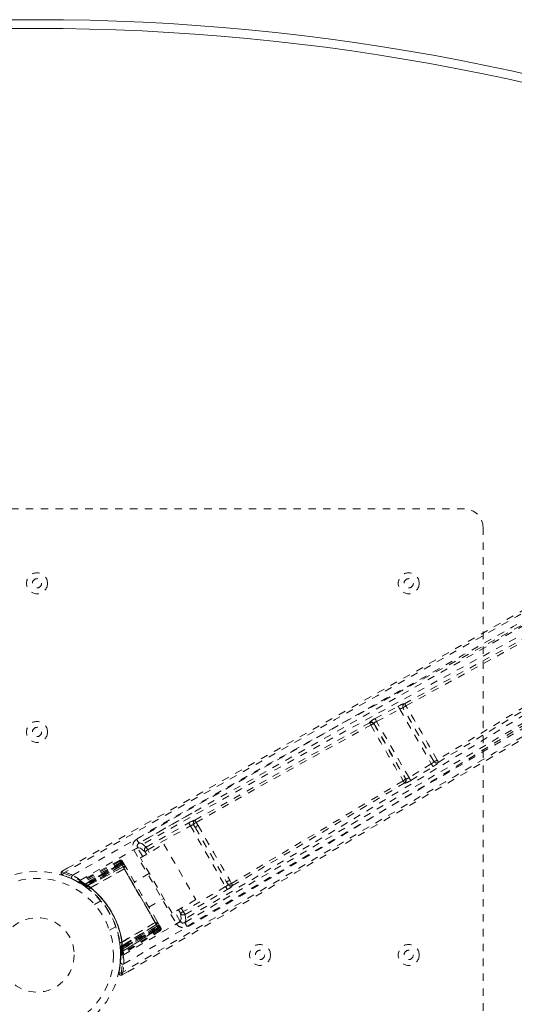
# Model space of a CAD drawing. Header units: inches. Extents: x -67 to 61, y -70 to 46.
# Tile 4 of 5: x 39.57 to 46.22, y 33.21 to 46.45. Entities that reach past the tile are written whole.
import ezdxf

# ---------------------------------------------------------------- set-up
doc = ezdxf.new("R2010")
doc.units = ezdxf.units.IN
doc.header["$MEASUREMENT"] = 0
doc.linetypes.add('SLD-Dashed', pattern=[0.075, 0.05, -0.025])
doc.linetypes.add('SLD-Solid', pattern=[0])

msp = doc.modelspace()

# ---------------------------------------------------------------- linework, layer by layer
at = {"color": 7, "linetype": 'SLD-Dashed', "lineweight": 0}
for p, q in [((34.054, 39.871), (45.554, 39.871)), ((45.804, 39.621), (45.804, 28.121)), ((44.747, 37.251), (44.747, 37.251)), ((44.351, 37.051), (44.662, 37.218)), ((44.372, 37.011), (44.683, 37.178)), ((44.683, 37.178), (45.108, 36.443)), ((44.729, 37.189), (44.729, 37.189)), ((45.14, 36.477), (44.729, 37.189)), ((44.277, 36.999), (44.278, 36.993)), ((44.338, 36.976), (44.337, 36.983)), ((44.337, 36.983), (44.765, 36.241)), ((44.808, 36.257), (44.372, 37.011)), ((45.108, 36.443), (44.808, 36.257)), ((45.14, 36.477), (45.14, 36.477)), ((45.202, 36.461), (45.202, 36.462)), ((44.831, 36.219), (45.131, 36.405)), ((44.745, 36.184), (44.75, 36.181)), ((44.765, 36.241), (44.76, 36.245)), ((41.887, 35.777), (41.178, 35.376)), ((41.271, 35.323), (41.846, 35.647)), ((41.97, 35.613), (41.945, 35.655)), ((41.293, 35.284), (41.868, 35.608)), ((41.868, 35.608), (42.34, 34.79)), ((41.911, 35.623), (41.935, 35.581)), ((41.935, 35.581), (42.35, 34.861)), ((41.175, 35.375), (41.162, 35.363)), ((41.177, 35.376), (41.169, 35.371)), ((41.179, 35.376), (41.177, 35.376)), ((41.106, 35.283), (41.678, 34.293)), ((41.226, 35.196), (41.158, 35.313)), ((41.194, 35.178), (41.511, 35.361)), ((41.275, 35.225), (41.254, 35.262)), ((41.314, 35.248), (41.293, 35.284)), ((41.511, 35.361), (41.941, 34.615)), ((40.913, 35.142), (40.378, 34.858)), ((40.919, 35.131), (40.392, 34.85)), ((40.933, 35.114), (40.407, 34.837)), ((40.929, 35.115), (40.41, 34.839)), ((40.932, 35.108), (40.45, 34.83)), ((40.919, 35.131), (40.913, 35.142)), ((40.962, 35.057), (40.929, 35.115)), ((40.953, 35.13), (40.951, 35.133)), ((40.954, 35.129), (40.954, 35.129)), ((40.958, 35.122), (40.956, 35.122)), ((40.96, 35.118), (40.958, 35.122)), ((40.966, 35.107), (40.964, 35.111)), ((41.624, 34.432), (41.194, 35.178)), ((40.218, 35.041), (40.144, 34.999)), ((40.144, 34.999), (40.158, 34.973)), ((40.454, 34.827), (40.935, 35.104)), ((40.462, 34.822), (40.939, 35.097)), ((40.941, 35.093), (40.466, 34.819)), ((40.475, 34.798), (40.962, 35.057)), ((40.963, 35.056), (40.476, 34.797)), ((40.948, 35.081), (40.479, 34.81)), ((40.482, 34.807), (40.95, 35.078)), ((40.522, 34.774), (40.978, 35.032)), ((40.978, 35.03), (40.524, 34.773)), ((40.935, 35.104), (41.437, 34.234)), ((41.431, 34.245), (40.941, 35.093)), ((40.95, 35.078), (40.948, 35.081)), ((40.95, 35.078), (41.422, 34.26)), ((40.962, 35.057), (40.963, 35.056)), ((41.002, 35.046), (40.969, 35.103)), ((40.978, 35.03), (40.978, 35.032)), ((40.149, 34.944), (40.27, 34.897)), ((40.281, 34.892), (40.387, 34.835)), ((40.349, 34.858), (40.363, 34.85)), ((40.378, 34.858), (40.392, 34.85)), ((41.315, 34.969), (41.114, 34.852)), ((42.35, 34.861), (42.374, 34.82)), ((42.42, 34.833), (42.396, 34.876)), ((40.381, 34.84), (40.444, 34.799)), ((40.41, 34.839), (40.475, 34.798)), ((40.419, 34.835), (40.421, 34.831)), ((40.433, 34.806), (40.425, 34.811)), ((40.433, 34.806), (40.45, 34.83)), ((40.438, 34.803), (40.433, 34.806)), ((40.438, 34.803), (40.454, 34.827)), ((40.462, 34.786), (40.438, 34.803)), ((40.444, 34.799), (40.445, 34.798)), ((40.446, 34.798), (40.462, 34.822)), ((40.446, 34.798), (40.449, 34.795)), ((40.449, 34.795), (40.466, 34.819)), ((40.45, 34.83), (40.454, 34.827)), ((40.462, 34.786), (40.479, 34.81)), ((40.465, 34.784), (40.482, 34.807)), ((40.476, 34.797), (40.475, 34.798)), ((40.5, 34.758), (40.502, 34.756)), ((40.522, 34.774), (40.524, 34.773)), ((42.34, 34.79), (41.772, 34.454)), ((41.795, 34.415), (42.363, 34.751)), ((41.795, 34.309), (42.496, 34.722)), ((40.662, 34.598), (40.579, 34.549)), ((41.309, 34.515), (41.51, 34.631)), ((41.941, 34.615), (41.624, 34.432)), ((41.73, 34.323), (41.656, 34.451)), ((41.706, 34.479), (41.734, 34.431)), ((41.745, 34.502), (41.772, 34.454)), ((41.795, 34.415), (41.772, 34.454)), ((41.453, 34.264), (41.42, 34.321)), ((40.779, 34.203), (40.862, 34.251)), ((40.942, 33.99), (41.409, 34.282)), ((41.41, 34.281), (40.942, 33.989)), ((40.942, 33.911), (41.445, 34.227)), ((41.396, 34.308), (40.945, 34.041)), ((40.945, 34.044), (41.394, 34.308)), ((41.443, 34.223), (40.945, 33.912)), ((41.452, 34.207), (40.945, 33.891)), ((41.459, 34.196), (40.945, 33.875)), ((41.422, 34.26), (40.954, 33.99)), ((40.954, 33.986), (41.424, 34.257)), ((40.956, 33.97), (41.431, 34.245)), ((41.433, 34.241), (40.956, 33.966)), ((41.437, 34.234), (40.957, 33.956)), ((40.957, 33.951), (41.44, 34.229)), ((41.396, 34.308), (41.394, 34.308)), ((41.409, 34.282), (41.41, 34.281)), ((41.443, 34.223), (41.41, 34.281)), ((41.424, 34.257), (41.422, 34.26)), ((41.459, 34.196), (41.452, 34.207)), ((41.458, 34.256), (41.456, 34.26)), ((41.464, 34.244), (41.462, 34.249)), ((41.468, 34.238), (41.468, 34.238)), ((41.47, 34.233), (41.469, 34.237)), ((41.775, 34.301), (41.792, 34.307)), ((41.785, 34.304), (41.794, 34.308)), ((41.794, 34.308), (41.795, 34.309)), ((40.919, 34.034), (40.92, 34.03)), ((40.954, 33.99), (40.925, 33.987)), ((40.926, 33.983), (40.925, 33.987)), ((40.954, 33.986), (40.926, 33.983)), ((40.956, 33.97), (40.927, 33.968)), ((40.927, 33.968), (40.927, 33.963)), ((40.956, 33.966), (40.927, 33.963)), ((40.927, 33.962), (40.928, 33.961)), ((40.928, 33.961), (40.931, 33.886)), ((40.957, 33.956), (40.928, 33.954)), ((40.929, 33.949), (40.928, 33.954)), ((40.957, 33.951), (40.929, 33.949)), ((40.942, 33.989), (40.942, 33.99)), ((40.942, 33.989), (40.945, 33.912)), ((40.945, 34.044), (40.945, 34.041)), ((40.957, 33.956), (40.957, 33.951)), ((40.931, 33.865), (40.931, 33.85)), ((40.945, 33.891), (40.945, 33.875)), ((40.921, 33.759), (40.906, 33.634)), ((40.951, 33.602), (41.023, 33.644))]:
    msp.add_line(p, q, dxfattribs=at)
at = {"color": 7, "linetype": 'SLD-Dashed', "lineweight": 0, "flags": 128}
for points in [[(40.284, 34.943), (41.665, 35.733), (43.05, 36.512), (44.439, 37.279), (45.829, 38.037), (46.917, 38.632), (47.999, 39.229), (49.07, 39.836), (50.124, 40.457)], [(49.507, 40.324), (47.24, 39.018), (44.879, 37.675), (42.51, 36.335), (40.144, 34.999)], [(49.609, 40.348), (48.905, 39.94), (48.17, 39.517), (47.403, 39.077), (46.706, 38.679), (46.257, 38.423), (45.786, 38.155), (45.293, 37.875), (44.803, 37.597), (44.378, 37.357), (43.815, 37.038), (43.216, 36.7), (42.581, 36.341), (41.992, 36.008), (40.158, 34.973)], [(40.387, 34.876), (41.764, 35.664), (43.147, 36.439), (44.533, 37.201), (45.921, 37.956), (47.008, 38.547), (48.088, 39.143), (49.157, 39.748), (50.209, 40.37)], [(49.557, 40.208), (48.916, 39.837), (48.247, 39.452), (47.55, 39.053), (46.885, 38.674), (46.211, 38.29), (45.536, 37.907), (44.878, 37.535), (44.247, 37.178), (43.658, 36.846), (43, 36.474), (42.382, 36.125), (41.774, 35.782), (41.145, 35.427)], [(49.49, 40.1), (46.725, 38.514), (43.952, 36.943), (41.175, 35.375)], [(40.966, 33.873), (42.336, 34.672), (43.699, 35.482), (45.053, 36.302), (46.4, 37.126), (47.455, 37.772), (48.511, 38.41), (49.57, 39.032), (50.634, 39.633)], [(40.972, 33.751), (42.347, 34.551), (43.714, 35.362), (45.073, 36.181), (46.425, 37.006), (47.484, 37.651), (48.542, 38.289), (49.603, 38.913), (50.667, 39.516)], [(50.316, 39.124), (49.676, 38.756), (49.001, 38.365), (48.289, 37.952), (47.541, 37.516), (46.853, 37.114), (46.138, 36.694), (45.973, 36.598), (45.807, 36.5), (45.64, 36.402), (45.525, 36.334), (45.414, 36.269), (45.297, 36.2), (45.175, 36.128), (44.784, 35.898), (44.35, 35.642), (43.871, 35.359), (43.569, 35.181), (43.248, 34.992), (42.901, 34.787), (42.578, 34.596), (42.155, 34.347), (41.78, 34.125), (41.451, 33.931), (41.17, 33.765), (40.935, 33.627)], [(41.792, 34.307), (44.538, 35.927), (47.286, 37.544), (50.041, 39.145)], [(41.822, 34.255), (42.146, 34.446), (42.516, 34.664), (42.92, 34.903), (43.286, 35.119), (43.478, 35.232), (43.669, 35.345), (43.861, 35.458), (44.078, 35.587), (44.298, 35.716), (44.511, 35.842), (44.945, 36.098), (45.348, 36.335), (45.72, 36.555), (46.084, 36.769), (46.507, 37.017), (47.232, 37.443), (47.964, 37.871), (48.722, 38.313), (49.461, 38.741), (50.168, 39.15)], [(50.255, 39.054), (47.98, 37.738), (45.635, 36.364), (43.292, 34.983), (40.951, 33.601)], [(44.747, 37.251), (46.059, 37.968), (47.366, 38.685)], [(44.766, 37.222), (46.08, 37.939), (47.388, 38.656)], [(47.74, 38.047), (46.465, 37.272), (45.187, 36.493)], [(45.202, 36.462), (46.48, 37.24), (47.754, 38.013)], [(44.662, 37.218), (44.692, 37.233), (44.694, 37.233)], [(44.732, 37.237), (44.733, 37.239), (44.747, 37.251)], [(44.662, 37.218), (44.663, 37.216), (44.664, 37.213), (44.666, 37.209), (44.669, 37.205), (44.672, 37.199), (44.676, 37.192), (44.679, 37.185), (44.683, 37.178)], [(41.927, 35.683), (43.101, 36.342), (44.278, 36.993)], [(41.945, 35.655), (43.119, 36.314), (44.297, 36.965)], [(44.351, 37.051), (44.352, 37.049), (44.353, 37.046), (44.355, 37.043), (44.358, 37.038), (44.361, 37.032), (44.365, 37.025), (44.368, 37.018), (44.372, 37.011)], [(45.108, 36.443), (45.112, 36.436), (45.116, 36.429), (45.12, 36.423), (45.123, 36.418), (45.126, 36.413), (45.129, 36.409), (45.13, 36.406), (45.131, 36.405)], [(45.131, 36.405), (45.159, 36.423), (45.161, 36.424)], [(44.73, 36.215), (43.577, 35.521), (42.42, 34.833)], [(42.435, 34.804), (43.593, 35.491), (44.745, 36.184)], [(44.808, 36.257), (44.812, 36.25), (44.816, 36.244), (44.82, 36.237), (44.823, 36.232), (44.826, 36.227), (44.829, 36.223), (44.83, 36.221), (44.831, 36.219)], [(41.846, 35.647), (41.848, 35.643), (41.853, 35.634), (41.86, 35.622), (41.868, 35.608)], [(41.911, 35.623), (41.906, 35.639), (41.907, 35.652)], [(41.935, 35.581), (42.037, 35.405), (42.14, 35.226), (42.246, 35.043), (42.35, 34.861)], [(41.97, 35.613), (42.076, 35.43), (42.183, 35.245), (42.29, 35.059), (42.396, 34.876)], [(41.271, 35.323), (41.212, 35.369), (41.179, 35.374)], [(41.158, 35.313), (41.154, 35.311), (41.142, 35.304), (41.126, 35.294), (41.106, 35.283)], [(41.158, 35.313), (41.195, 35.307), (41.254, 35.262)], [(41.254, 35.262), (41.255, 35.262), (41.257, 35.264), (41.261, 35.266), (41.266, 35.269), (41.272, 35.272), (41.278, 35.276), (41.286, 35.28), (41.293, 35.284)], [(41.271, 35.323), (41.273, 35.319), (41.278, 35.311), (41.285, 35.298), (41.293, 35.284)], [(40.913, 35.142), (40.914, 35.14), (40.918, 35.132), (40.925, 35.121), (40.932, 35.108)], [(40.939, 35.097), (40.932, 35.109), (40.925, 35.12), (40.921, 35.128), (40.919, 35.131)], [(40.929, 35.115), (40.929, 35.114), (40.93, 35.113), (40.931, 35.11), (40.934, 35.106), (40.937, 35.1), (40.94, 35.094), (40.944, 35.088), (40.948, 35.081)], [(40.964, 35.111), (40.963, 35.114), (40.961, 35.116), (40.96, 35.118), (40.959, 35.119)], [(40.963, 35.11), (40.962, 35.114), (40.961, 35.116), (40.96, 35.117), (40.96, 35.117)], [(40.146, 34.996), (40.14, 34.991), (40.135, 34.984), (40.132, 34.976), (40.131, 34.968), (40.132, 34.961), (40.135, 34.954), (40.14, 34.949), (40.147, 34.945)], [(40.984, 35.056), (40.973, 35.058), (40.963, 35.056)], [(40.978, 35.032), (40.983, 35.051), (40.984, 35.056)], [(41.394, 34.308), (41.291, 34.487), (41.186, 34.669), (41.081, 34.851), (40.978, 35.03)], [(41.419, 34.323), (41.316, 34.502), (41.211, 34.683), (41.106, 34.865), (41.003, 35.044)], [(42.34, 34.79), (42.348, 34.777), (42.356, 34.764), (42.361, 34.755), (42.363, 34.751)], [(41.734, 34.431), (41.734, 34.432), (41.737, 34.433), (41.741, 34.435), (41.745, 34.438), (41.751, 34.442), (41.758, 34.445), (41.765, 34.45), (41.772, 34.454)], [(41.678, 34.293), (41.697, 34.304), (41.714, 34.314), (41.726, 34.32), (41.73, 34.323)], [(41.734, 34.431), (41.743, 34.357), (41.73, 34.323)], [(41.792, 34.307), (41.805, 34.341), (41.795, 34.415)], [(41.396, 34.308), (41.416, 34.302), (41.421, 34.3)], [(41.409, 34.282), (41.416, 34.29), (41.421, 34.3)], [(41.424, 34.257), (41.428, 34.25), (41.431, 34.244), (41.435, 34.238), (41.438, 34.232), (41.44, 34.228), (41.442, 34.225), (41.443, 34.223), (41.443, 34.223)], [(41.452, 34.207), (41.451, 34.21), (41.446, 34.218), (41.44, 34.229), (41.433, 34.241)], [(41.44, 34.229), (41.447, 34.216), (41.454, 34.205), (41.458, 34.198), (41.459, 34.196)], [(41.443, 34.223), (41.449, 34.227), (41.45, 34.229)], [(41.454, 34.263), (41.453, 34.264), (41.453, 34.265)], [(41.461, 34.25), (41.461, 34.25), (41.461, 34.25), (41.459, 34.252), (41.456, 34.255)], [(41.463, 34.248), (41.462, 34.249), (41.461, 34.25), (41.46, 34.253), (41.458, 34.256)], [(40.919, 34.025), (40.931, 33.839), (40.926, 33.797)], [(40.931, 33.905), (40.93, 33.912), (40.929, 33.949)], [(40.933, 33.86), (40.94, 33.872), (40.949, 33.882)], [(40.939, 33.907), (40.944, 33.911), (40.946, 33.912)], [(40.94, 33.872), (40.944, 33.876), (40.946, 33.876)], [(40.935, 33.627), (40.924, 33.63), (40.915, 33.632), (40.908, 33.633), (40.906, 33.634)], [(40.909, 33.633), (40.909, 33.625), (40.911, 33.617), (40.915, 33.61), (40.92, 33.604), (40.926, 33.599), (40.934, 33.597), (40.941, 33.598), (40.948, 33.6)], [(40.951, 33.601), (40.951, 33.602), (40.95, 33.603), (40.946, 33.609), (40.941, 33.617), (40.938, 33.622), (40.935, 33.627)]]:
    msp.add_lwpolyline(points, dxfattribs=at)
at = {"color": 7, "linetype": 'SLD-Dashed', "lineweight": 0}
for centre, radius in [((39.804, 38.871), 0.141), ((44.804, 38.871), 0.141), ((39.804, 38.871), 0.0625), ((44.804, 38.871), 0.0625), ((39.804, 36.871), 0.141), ((39.804, 36.871), 0.0625), ((39.804, 33.871), 1.125), ((39.804, 33.871), 1.03), ((39.804, 33.871), 0.5), ((42.804, 33.871), 0.141), ((42.804, 33.871), 0.0625), ((44.804, 33.871), 0.141), ((44.804, 33.871), 0.0625)]:
    msp.add_circle(centre, radius, dxfattribs=at)
at = {"color": 7, "linetype": 'SLD-Solid', "lineweight": 15}
for radius, start, end in [(29.75, 45, 135), (29.632, 45.2284, 134.7716), (29.632, 45.2284, 134.7716)]:
    msp.add_arc((39.804, 16.704), radius, start, end, dxfattribs=at)
at = {"color": 7, "linetype": 'SLD-Dashed', "lineweight": 0}
for centre, radius, start, end in [((45.554, 39.621), 0.25, 0, 90), ((44.756, 37.133), 0.118, 94.6433, 122.0166), ((44.768, 37.211), 0.0451, 118.3729, 209.368), ((44.767, 37.211), 0.0433, 142.7765, 210.22), ((44.655, 37.167), 0.125, 26.4435, 42.2367), ((44.719, 37.127), 0.0626, 81.5445, 125.5175), ((44.791, 37.157), 0.0697, 110.9161, 153.0642), ((16.055, 20.16), 33.349, 29.2944, 30.7056), ((15.908, 20.075), 33.568, 29.2813, 30.7188), ((44.437, 36.846), 0.222, 112.8801, 136.36), ((44.298, 36.96), 0.0451, 30.5575, 118.0582), ((44.299, 36.953), 0.0451, 30.5776, 118.03), ((44.175, 36.904), 0.136, 26.7392, 41.1118), ((44.331, 36.92), 0.0567, 83.3819, 127.5216), ((75.803, 54.655), 36.133, 209.3135, 210.6866), ((44.39, 36.954), 0.0601, 106.9013, 151.4008), ((73.155, 53.126), 33.034, 209.2676, 210.7324), ((45.082, 36.5), 0.0626, 294.4815, 338.4568), ((45.144, 36.547), 0.0697, 266.935, 309.0844), ((45.179, 36.5), 0.0451, 210.6359, 301.6282), ((45.179, 36.5), 0.0451, 210.6325, 301.6266), ((45.105, 36.528), 0.118, 297.9896, 325.3622), ((45.085, 36.425), 0.123, 17.6588, 33.6606), ((44.708, 36.268), 0.057, 292.6118, 336.4841), ((44.616, 36.141), 0.136, 18.8636, 33.2822), ((44.721, 36.223), 0.0451, 301.9699, 29.4223), ((44.726, 36.219), 0.0451, 301.9423, 29.4422), ((44.697, 36.396), 0.222, 283.6409, 307.1191), ((44.767, 36.301), 0.0601, 268.5986, 313.0994), ((42.002, 35.404), 0.289, 104.9813, 122.6474), ((41.945, 35.649), 0.0384, 117.0798, 175.3625), ((41.977, 35.587), 0.0757, 115.3507, 151.8362), ((41.718, 35.532), 0.258, 28.4494, 35.771), ((41.913, 35.545), 0.0773, 91.6242, 125.4616), ((41.993, 35.552), 0.0652, 110.5401, 153.551), ((41.197, 35.336), 0.105, 119.3639, 210.083), ((43.646, 36.822), 2.864, 209.1592, 210.3596), ((41.197, 35.336), 0.045, 142.0121, 209.9781), ((41.293, 35.284), 0.0451, 119.6176, 209.5738), ((40.927, 35.116), 0.03, 30.0056, 118.0045), ((40.927, 35.114), 0.0305, 50.7132, 117.6437), ((40.934, 35.104), 0.03, 53.5006, 118.0182), ((40.941, 35.082), 0.0353, 21.8103, 110.68), ((40.943, 35.088), 0.03, 30.063, 118.0685), ((41.145, 34.754), 0.408, 116.9304, 120.993), ((41.368, 34.36), 0.852, 118.4203, 120.2203), ((41.159, 34.73), 0.424, 117.0432, 120.9584), ((40.932, 35.103), 0.0315, 29.31, 62.3695), ((41.068, 35.162), 0.119, 195.8996, 199.5571), ((40.158, 34.973), 0.03, 119.4692, 252.152), ((39.769, 33.853), 1.206, 64.678, 71.8743), ((40.213, 34.939), 0.0639, 148.6492, 175.7562), ((39.803, 33.871), 1.158, 347.8714, 72.1369), ((41.176, 34.701), 0.442, 117.1661, 120.9162), ((41.178, 34.697), 0.443, 117.1732, 120.9171), ((40.976, 35.031), 0.0299, 30.1882, 118.2036), ((40.98, 35.03), 0.0266, 30.7973, 81.4514), ((39.807, 33.878), 1.12, 64.6373, 72.1026), ((40.299, 34.917), 0.03, 120.258, 244.0789), ((39.594, 33.767), 1.364, 54.4494, 59.5847), ((39.804, 33.871), 1.127, 59.5265, 64.6575), ((40.364, 34.884), 0.03, 241.0788, 298.0152), ((40.377, 34.876), 0.0299, 240.3015, 298.0949), ((39.948, 34.122), 0.838, 58.7951, 60.3484), ((40.418, 34.847), 0.0429, 137.0158, 185.821), ((39.804, 33.871), 1.128, 0.4733, 59.5267), ((40.114, 34.06), 0.84, 66.4824, 71.7328), ((39.776, 33.855), 1.19, 0.88, 59.12), ((40.128, 34.089), 0.805, 65.5284, 70.9265), ((40.516, 34.918), 0.137, 209.4073, 233.5153), ((42.355, 34.926), 0.0652, 266.4328, 309.4393), ((40.396, 34.865), 0.0299, 239.2503, 298.197), ((40.128, 34.078), 0.812, 64.3825, 69.6348), ((40.515, 34.881), 0.109, 211.2455, 240.4821), ((40.46, 34.824), 0.0297, 235.5269, 298.5243), ((40.462, 34.823), 0.0297, 235.4488, 298.5232), ((39.952, 34.082), 0.869, 53.5582, 55.4817), ((39.805, 33.871), 1.155, 4.2141, 55.7858), ((39.805, 33.871), 1.155, 4.9104, 55.0895), ((40.169, 34.131), 0.733, 61.2404, 65.2424), ((39.805, 33.872), 1.155, 5.8865, 54.1135), ((40.494, 34.788), 0.031, 280.2205, 331.6897), ((40.494, 34.789), 0.0345, 284.8352, 331.0435), ((39.836, 33.889), 1.12, 7.9256, 52.0744), ((42.308, 34.86), 0.0773, 294.5342, 328.3853), ((42.23, 35.008), 0.289, 297.3516, 315.023), ((42.377, 34.895), 0.075, 268.0053, 304.8078), ((42.413, 34.844), 0.0456, 211.9236, 299.0022), ((42.2, 34.698), 0.258, 24.2224, 31.5574), ((41.394, 34.306), 0.0299, 301.7979, 29.813), ((41.396, 34.31), 0.0265, 338.3668, 29.3834), ((41.769, 34.345), 0.045, 210.0211, 277.9888), ((41.772, 34.454), 0.0451, 210.4263, 300.3577), ((41.207, 34.647), 0.443, 299.0853, 302.8332), ((41.208, 34.644), 0.443, 299.0854, 302.8333), ((41.226, 34.614), 0.423, 299.0413, 302.9686), ((41.228, 34.611), 0.423, 299.0413, 302.9682), ((41.238, 34.593), 0.41, 299.0092, 303.0541), ((41.03, 34.946), 0.826, 299.7729, 301.631), ((41.427, 34.249), 0.03, 301.9314, 29.9372), ((41.437, 34.233), 0.03, 301.9822, 6.5624), ((41.443, 34.221), 0.03, 301.995, 29.9949), ((41.442, 34.222), 0.0305, 302.3642, 9.3698), ((41.435, 34.232), 0.0315, 357.9489, 30.6841), ((41.55, 34.317), 0.114, 220.0847, 223.9893), ((41.769, 34.345), 0.105, 209.9142, 300.6387), ((44.289, 35.728), 2.873, 209.6427, 210.8391), ((40.944, 34.009), 0.0345, 88.9589, 135.1617), ((40.944, 34.01), 0.0311, 88.3251, 139.6436), ((39.802, 33.871), 1.129, 0.7855, 5.7045), ((40.957, 33.965), 0.0297, 121.4775, 184.55), ((40.957, 33.963), 0.0297, 121.4785, 184.473), ((39.967, 33.872), 0.964, 359.6271, 2.5162), ((39.78, 33.869), 1.154, 359.9243, 3.9575), ((40.212, 34.057), 0.733, 354.7576, 358.7662), ((40.142, 34.048), 0.815, 350.3739, 355.6092), ((40.153, 34.043), 0.807, 349.08, 354.4647), ((40.127, 34.045), 0.836, 348.255, 353.5296), ((39.804, 33.871), 1.127, 355.3422, 0.4734), ((40.961, 33.887), 0.0299, 121.8016, 180.7517), ((40.961, 33.886), 0.03, 136.8675, 181.2453), ((40.961, 33.865), 0.0299, 121.9072, 179.6967), ((41.002, 33.85), 0.0707, 151.4563, 178.8955), ((40.956, 33.915), 0.0429, 234.1691, 282.992), ((40.961, 33.849), 0.03, 121.9862, 178.9198), ((39.833, 33.871), 1.098, 358.9135, 359.8166), ((39.607, 33.741), 1.365, 0.418, 5.5476), ((39.811, 33.87), 1.12, 347.8962, 355.3621), ((40.957, 33.777), 0.03, 175.9277, 299.7358), ((39.777, 33.849), 1.2, 348.1041, 355.3368), ((40.935, 33.627), 0.03, 167.8477, 300.5307)]:
    msp.add_arc(centre, radius, start, end, dxfattribs=at)

doc.saveas('drawing.dxf')
